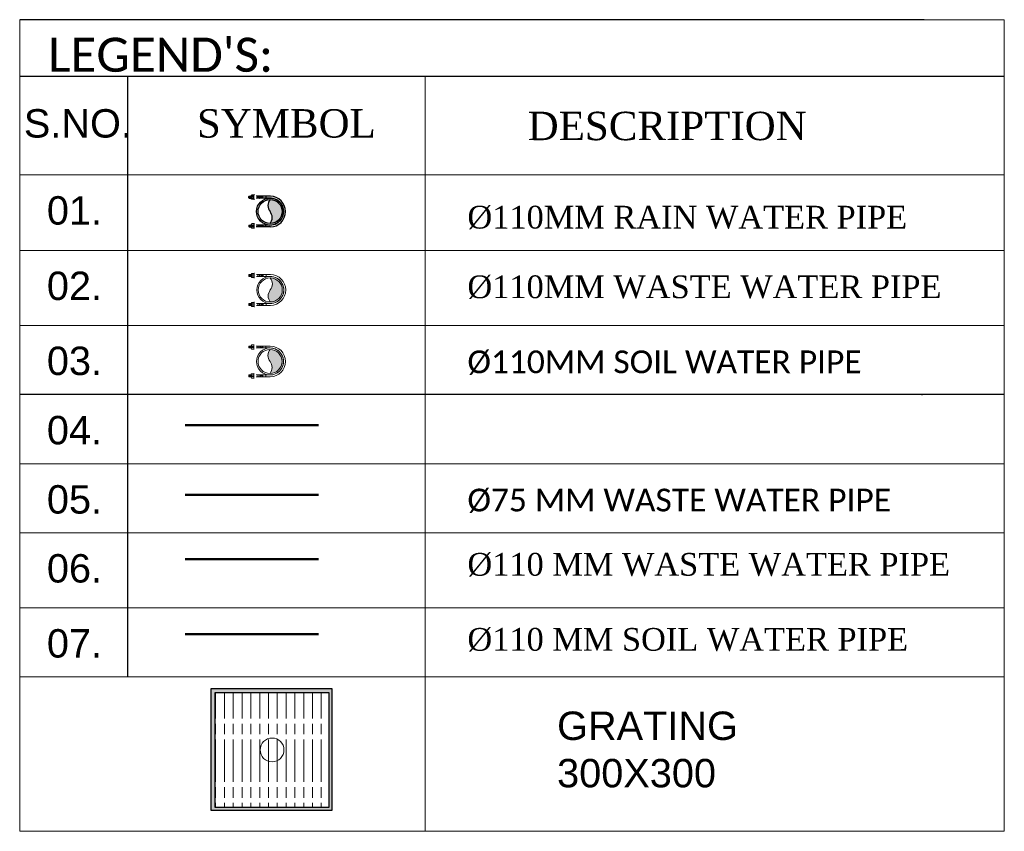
# Model space of a CAD drawing. Header units: inches. Extents: x 119662 to 158499, y 12149 to 20675.
# Tile 7 of 97: x 119990 to 120049, y 17406 to 17454. Entities that reach past the tile are written whole.
import ezdxf

# ---------------------------------------------------------------- set-up
doc = ezdxf.new("R2010")
doc.units = ezdxf.units.IN
doc.header["$MEASUREMENT"] = 0
for name, color, linetype, lineweight in [('0-PIPE SUPPORT', 7, 'Continuous', 0), ('CKD Equipments', 252, 'Continuous', 0), ('PP- 100DIA Soil Waste Sewer pipe', 1, 'Continuous', 25), ('PP- 50DIA Soil Waste Sewer pipe', 54, 'Continuous', 25), ('PP-DIM', 7, 'Continuous', 20), ('PP-FORMAT', 7, 'Continuous', 18), ('PP-Rainwater Pipe', 5, 'Continuous', 18), ('PP-Soil Pipe', 1, 'Continuous', 25), ('PP-Waste Pipe', 3, 'Continuous', 25), ('PP-WWP', 3, 'Continuous', 25), ('SH - ANGLE SUPPORT', 7, 'Continuous', 30)]:
    doc.layers.add(name, color=color, linetype=linetype, lineweight=lineweight)
doc.layers.add('Drain Grating', color=130, linetype='Continuous')
doc.layers.add('xKAM-B3-01-Kitchen$0$A-FURN', color=8, linetype='Continuous')
doc.styles.get("Standard").update_dxf_attribs({"font": 'times.ttf', "height": 4})
doc.styles.add('style1', font='arial.ttf', dxfattribs={"height": 500})

# ---------------------------------------------------------------- blocks, each defined once
blk = doc.blocks.new('*X466')
at = {"color": 251, "lineweight": 5}
for p, q in [((113.6040440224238, 341.4692042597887), (113.7240518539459, 341.5892120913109)), ((113.7279130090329, 341.4162965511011), (114.3176786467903, 342.0060621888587)), ((113.8423566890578, 341.3539635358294), (114.318169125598, 341.8297759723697)), ((113.9481308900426, 341.2829610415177), (114.3186596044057, 341.6534897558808)), ((114.0456951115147, 341.2037485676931), (114.3191500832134, 341.4772035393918)), ((114.1352787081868, 341.1165554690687), (114.3196405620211, 341.3009173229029)), ((114.2169109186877, 341.0214109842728), (114.3201310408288, 341.1246311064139)), ((114.2904245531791, 340.9181479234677), (114.3206215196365, 340.948344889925))]:
    blk.add_line(p, q, dxfattribs=at)
blk = doc.blocks.new('SWP P-PP')
at = {"layer": 'PP-Soil Pipe', "lineweight": 5}
h = blk.add_hatch(color=256, dxfattribs=at)
edge = h.paths.add_edge_path()
edge.add_ellipse((-22.87960062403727, 31.74258206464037), major_axis=(-27.66840433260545, 27.66815936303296), ratio=1, start_angle=96.33861705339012, end_angle=173.6613829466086, ccw=False)
edge.add_ellipse((1.564979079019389, 1.188856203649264), major_axis=(34.56951182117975, 34.56981789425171), ratio=0.9999999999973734, start_angle=-45.000000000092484, end_angle=134.9999999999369, ccw=False)
edge.add_ellipse((26.00955878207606, -29.36486965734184), major_axis=(27.66815936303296, 27.66840433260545), ratio=1, start_angle=6.338617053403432, end_angle=83.6613829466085)
for radius in [55.00000000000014, 48.88888888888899]:
    blk.add_circle((1.564979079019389, 1.188856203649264), radius, dxfattribs=at)
for centre, start, end in [((-22.87960062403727, 31.74258206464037), 231.3388706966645, 308.6616365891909), ((26.00955878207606, -29.36486965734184), 51.33887069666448, 128.6616365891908)]:
    blk.add_arc(centre, 39.12885943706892, start, end, dxfattribs=at)
at = {"layer": 'SH - ANGLE SUPPORT', "lineweight": 5}
for p, q in [((-61.25851987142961, 2.314968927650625), (-61.25851986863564, -55.54048811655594)), ((-53.43502092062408, 0.462244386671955), (-53.43502092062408, -55.54048811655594)), ((56.56497907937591, 0.462244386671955), (56.56497907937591, -55.54048811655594)), ((64.3884780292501, 2.314968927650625), (64.3884780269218, -55.54048811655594)), ((-61.25851986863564, -15.98816442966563), (-53.43502092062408, -15.98816442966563)), ((-61.25851987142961, -15.98816442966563), (-53.43502092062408, -15.98816442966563)), ((-53.19986994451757, -27.75103043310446), (-61.02336889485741, -27.75103043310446)), ((-53.19986994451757, -27.75103043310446), (-61.02336889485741, -27.75103043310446)), ((56.32982810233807, -27.75103043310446), (64.15332705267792, -27.75103043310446)), ((64.3884780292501, -15.98816442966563), (56.56497907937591, -15.98816442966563)), ((-66.72677007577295, -62.75131269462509), (-66.72677007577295, -64.22899475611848)), ((-66.72677007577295, -64.22899475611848), (-65.92763498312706, -65.02812985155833)), ((-48.76590580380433, -65.02812985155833), (-65.92763498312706, -65.02812985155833)), ((-65.81604321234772, -65.14749968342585), (-65.81604321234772, -73.52145842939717)), ((-65.81604321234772, -73.52145842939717), (-63.99458948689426, -75.34291215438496)), ((-50.70672936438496, -75.34291215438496), (-63.99458948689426, -75.34291215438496)), ((-61.26240889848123, -84.23381411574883), (-61.26240889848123, -75.34291215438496)), ((-59.98194014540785, -65.02812985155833), (-59.98194014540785, -71.63386296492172)), ((-54.71939192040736, -71.6480377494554), (-54.71939192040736, -65.02812985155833)), ((-53.43890995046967, -84.2329390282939), (-53.43890995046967, -75.34291215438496)), ((-48.88527563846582, -73.52145842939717), (-50.70672936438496, -75.34291215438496)), ((-47.96677071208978, -64.22899475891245), (-48.88527563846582, -65.14749968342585)), ((-48.88527563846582, -65.14749968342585), (-48.88527563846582, -73.52145842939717)), ((-47.96677071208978, -62.75131269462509), (-47.96677071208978, -64.22899475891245)), ((51.10234789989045, -62.75131269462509), (51.10234789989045, -64.22899475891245)), ((51.10234789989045, -64.22899475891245), (52.02085282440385, -65.14749968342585)), ((51.90148299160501, -65.02812985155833), (69.06321216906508, -65.02812985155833)), ((52.02085282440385, -65.14749968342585), (52.02085282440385, -73.52145842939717)), ((52.02085282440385, -73.52145842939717), (53.84230654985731, -75.34291215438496)), ((53.84230654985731, -75.34291215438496), (67.13016667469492, -75.34291215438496)), ((56.5744871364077, -84.2329390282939), (56.5744871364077, -75.34291215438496)), ((57.85496910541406, -71.6480377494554), (57.85496910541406, -65.02812985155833)), ((63.11751733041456, -65.02812985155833), (63.11751733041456, -71.63386296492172)), ((64.39798608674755, -84.23381411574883), (64.39798608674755, -75.34291215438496)), ((68.95162040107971, -73.52145842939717), (67.13016667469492, -75.34291215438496)), ((68.95162040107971, -65.14749968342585), (68.95162040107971, -73.52145842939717)), ((69.86234726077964, -64.22899475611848), (69.06321216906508, -65.02812985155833)), ((69.86234726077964, -62.75131269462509), (69.86234726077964, -64.22899475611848)), ((-61.26328398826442, -84.2329390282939), (-59.97673874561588, -85.51948427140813)), ((-54.72545519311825, -85.51948427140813), (-59.97673874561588, -85.51948427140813)), ((-53.43890995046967, -84.2329390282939), (-54.72545519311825, -85.51948427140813)), ((56.5744871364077, -84.2329390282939), (57.86103238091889, -85.51948427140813)), ((57.86103238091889, -85.51948427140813), (63.11231593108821, -85.51948427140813)), ((64.39886117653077, -84.2329390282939), (63.11231593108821, -85.51948427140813))]:
    blk.add_line(p, q, dxfattribs=at)
at = {"layer": 'SH - ANGLE SUPPORT', "lineweight": 5, "ltscale": 30}
for centre, radius, start, end in [((1.564979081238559, 1.178579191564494), 62.83377596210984, 1.036287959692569, 178.9637120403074), ((1.564979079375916, 1.179879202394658), 55.00897699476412, 359.1086964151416, 181.0351236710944)]:
    blk.add_arc(centre, radius, start, end, dxfattribs=at)
at = {"layer": 'SH - ANGLE SUPPORT', "lineweight": 5, "extrusion": (0, 0, -1)}
for centre, major_axis, ratio, start_param, end_param in [((-64.7061275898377, -19.77435612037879), (13.44648858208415, -13.44648858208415), 0.9999999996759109, 0.1632660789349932, 0.6092701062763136), ((-64.7061275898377, -19.77435612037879), (13.44648858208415, -13.44648858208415), 0.9999999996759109, 0.1632660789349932, 0.6092701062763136), ((-40.03582559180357, -54.1756650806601), (16.48738713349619, -16.48738713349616), 0.9999995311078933, 3.304858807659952, 3.314800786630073), ((-40.03582559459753, -54.1756650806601), (16.48738713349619, -16.48738713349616), 0.9999995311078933, 3.304858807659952, 3.314800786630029), ((-64.7061275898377, -25.84094727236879), (13.44648858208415, -13.44648858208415), 0.9999999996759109, 0.1632660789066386, 0.6092701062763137), ((-64.7061275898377, -25.84094727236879), (13.44648858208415, -13.44648858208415), 0.9999999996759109, 0.1632660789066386, 0.6092701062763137), ((-64.7061275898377, -31.50309138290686), (13.44648858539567, 13.44648858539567), 0.9999999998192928, 1.734062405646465, 2.180066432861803), ((-64.7061275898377, -31.50309138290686), (13.44648858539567, 13.44648858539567), 0.9999999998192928, 1.734062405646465, 2.180066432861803), ((51.75956977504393, -69.86974857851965), (4.489777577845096, 4.489777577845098), 0.9999999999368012, 1.061026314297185, 1.819612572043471), ((67.01802235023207, -71.11359968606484), (7.760183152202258, 7.760183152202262), 0.9999999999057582, 2.957247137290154, 3.531377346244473), ((67.06314304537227, -72.21547304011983), (6.108349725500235, 6.108349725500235), 0.999999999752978, 3.071035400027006, 3.556541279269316), ((59.74958264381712, -84.68917930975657), (3.286230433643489, 3.286230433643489), 0.9999999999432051, 5.728383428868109, 6.607487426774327), ((57.7087204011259, -70.90691455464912), (3.848429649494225, -3.848429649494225), 0.9999999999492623, 5.625068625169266, 6.450630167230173), ((60.28094093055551, -84.53026136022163), (4.170697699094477, 4.170697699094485), 0.9999999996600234, 5.688778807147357, 6.270402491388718), ((69.2170341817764, -69.86974857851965), (4.489777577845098, -4.489777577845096), 0.9999999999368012, 1.321980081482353, 2.080566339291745), ((66.29860219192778, -73.57488827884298), (8.824913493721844, -8.824913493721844), 0.9999999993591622, 1.329768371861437, 1.678717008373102), ((65.72878475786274, -74.52523111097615), (8.82491349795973, -8.82491349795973), 0.9999999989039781, 1.329768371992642, 1.608853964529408), ((58.1458060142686, -90.99256553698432), (4.170697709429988, -4.170697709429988), 0.9999999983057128, 4.117982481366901, 4.309006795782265), ((59.00581642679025, -86.54325678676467), (1.72358632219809, 1.72358632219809), 0.9999999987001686, 5.845023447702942, 6.635131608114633), ((59.55130120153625, -87.17396204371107), (3.295890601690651, -3.295890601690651), 0.9999999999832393, 4.157022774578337, 5.034816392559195)]:
    blk.add_ellipse(centre, major_axis=major_axis, ratio=ratio, start_param=start_param, end_param=end_param, dxfattribs=at)
at = {"layer": 'SH - ANGLE SUPPORT', "lineweight": 5, "extrusion": (0, 0, -0.9999999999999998)}
for centre, major_axis, ratio, start_param, end_param in [((-48.06125169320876, -56.20658481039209), (18.29485241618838, -18.29485241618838), 0.999999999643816, 3.391710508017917, 3.722963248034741), ((-48.0612516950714, -56.20658481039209), (18.29485241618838, -18.29485241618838), 0.999999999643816, 3.391710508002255, 3.722963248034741), ((66.8522967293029, -73.489501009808), (7.828391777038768, 7.828391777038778), 0.9999999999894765, 2.954778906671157, 3.56259779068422), ((63.97924720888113, -69.86974857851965), (4.489777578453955, -4.489777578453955), 0.9999999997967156, 1.317026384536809, 2.080566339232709), ((69.28846732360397, -66.25728345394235), (8.824913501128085, -8.824913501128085), 0.9999999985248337, 1.329768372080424, 1.540798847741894), ((61.7054885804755, -82.72461787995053), (4.170697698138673, 4.170697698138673), 0.9999999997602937, 5.688778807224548, 5.971833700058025)]:
    blk.add_ellipse(centre, major_axis=major_axis, ratio=ratio, start_param=start_param, end_param=end_param, dxfattribs=at)
at = {"layer": 'SH - ANGLE SUPPORT', "lineweight": 5}
for centre, major_axis, ratio, start_param, end_param in [((51.19120985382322, -56.20658481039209), (-18.29485241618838, -18.29485241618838), 0.999999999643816, 3.391710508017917, 3.722963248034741), ((43.16578375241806, -54.1756650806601), (-16.48738713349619, -16.48738713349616), 0.9999995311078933, 3.304858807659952, 3.314800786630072), ((67.83608574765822, -19.77435612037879), (-13.44648858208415, -13.44648858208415), 0.9999999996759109, 0.1632660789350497, 0.6092701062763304), ((-66.08145699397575, -69.86974857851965), (-4.489777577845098, -4.489777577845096), 0.9999999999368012, 1.321980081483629, 2.080566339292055), ((-58.56991139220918, -82.72461787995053), (-4.170697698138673, 4.170697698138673), 0.9999999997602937, 5.688778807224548, 5.971833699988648), ((-57.14536374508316, -84.53026136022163), (-4.170697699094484, 4.170697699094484), 0.9999999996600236, 5.688778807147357, 6.27040249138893), ((-56.61400545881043, -84.68917930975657), (-3.286230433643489, 3.286230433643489), 0.9999999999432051, 5.728383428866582, 6.607487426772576), ((-54.57314321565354, -70.90691455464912), (-3.848429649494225, -3.848429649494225), 0.9999999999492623, 5.625068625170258, 6.450630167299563), ((-66.15289013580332, -66.25728345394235), (-8.824913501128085, -8.824913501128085), 0.9999999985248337, 1.329768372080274, 1.540798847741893), ((-63.92756585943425, -72.21547304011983), (-6.108349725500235, 6.108349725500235), 0.999999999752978, 3.071035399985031, 3.556541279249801), ((-63.8824451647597, -71.11359968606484), (-7.760183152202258, 7.760183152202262), 0.9999999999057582, 2.957247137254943, 3.531377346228), ((-60.84367002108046, -69.86974857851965), (-4.489777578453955, -4.489777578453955), 0.9999999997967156, 1.317026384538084, 2.08056633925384), ((-63.71671954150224, -73.489501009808), (-7.828391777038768, 7.828391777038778), 0.9999999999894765, 2.954778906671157, 3.562597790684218), ((-48.62399258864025, -69.86974857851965), (-4.489777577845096, 4.489777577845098), 0.9999999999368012, 1.061026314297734, 1.819612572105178), ((43.16578375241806, -60.24225623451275), (-16.48739554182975, 16.48739554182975), 0.9999995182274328, 4.875654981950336, 4.885596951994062), ((43.16578375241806, -65.90440034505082), (-16.48739554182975, 16.48739554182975), 0.9999995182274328, 4.875654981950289, 4.885596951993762), ((67.83608574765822, -25.84094727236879), (-13.44648858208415, -13.44648858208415), 0.9999999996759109, 0.1632660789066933, 0.6092701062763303), ((67.83608574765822, -31.50309138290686), (-13.44648858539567, 13.44648858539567), 0.9999999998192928, 1.734062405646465, 2.180066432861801), ((-56.41572401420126, -87.17396204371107), (-3.295890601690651, -3.295890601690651), 0.9999999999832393, 4.157022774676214, 5.034816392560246), ((-55.87023923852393, -86.54325678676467), (-1.72358632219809, 1.72358632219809), 0.9999999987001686, 5.845023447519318, 6.635131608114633), ((-55.01022882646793, -90.99256553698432), (-4.170697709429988, -4.170697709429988), 0.9999999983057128, 4.117982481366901, 4.309006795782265), ((-63.16302500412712, -73.57488827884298), (-8.824913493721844, -8.824913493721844), 0.9999999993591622, 1.329768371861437, 1.6787170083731), ((-62.59320757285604, -74.52523111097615), (-8.82491349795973, -8.82491349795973), 0.9999999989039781, 1.329768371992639, 1.608853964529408)]:
    blk.add_ellipse(centre, major_axis=major_axis, ratio=ratio, start_param=start_param, end_param=end_param, dxfattribs=at)
at = {"layer": 'SH - ANGLE SUPPORT', "lineweight": 5, "extrusion": (0, 0, -0.9999999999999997)}
for centre, start_param, end_param in [((-40.03582559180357, -60.24225623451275), 4.87565498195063, 4.885596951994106), ((-40.03582559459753, -60.24225623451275), 4.875654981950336, 4.88559695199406), ((-40.03582559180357, -65.90440034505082), 4.875654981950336, 4.88559695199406), ((-40.03582559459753, -65.90440034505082), 4.87565498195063, 4.885596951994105)]:
    blk.add_ellipse(centre, major_axis=(16.48739554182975, 16.48739554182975), ratio=0.9999995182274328, start_param=start_param, end_param=end_param, dxfattribs=at)
at = {"layer": 'SH - ANGLE SUPPORT', "lineweight": 5, "extrusion": (0, 0, -1)}
for p, xscale, yscale, zscale, rotation in [((-1494.465519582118, 445.2324006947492), 4.553634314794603, 4.553634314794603, -4.553634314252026, 270), ((-1501.011837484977, 445.2182259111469), 4.553634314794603, 4.553634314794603, -4.553634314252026, 270), ((1497.876260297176, 445.2182259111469), -4.553634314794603, 4.553634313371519, -4.553634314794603, 89.99999999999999), ((1491.329942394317, 445.2324006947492), -4.553634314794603, 4.553634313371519, -4.553634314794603, 89.99999999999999)]:
    blk.add_blockref('*X466', p, dxfattribs=dict(at, xscale=xscale, yscale=yscale, zscale=zscale, rotation=rotation))
blk = doc.blocks.new('WWP P-PP')
at = {"layer": 'PP-Waste Pipe', "lineweight": 5}
h = blk.add_hatch(color=256, dxfattribs=at)
edge = h.paths.add_edge_path()
edge.add_ellipse((24.44457964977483, 30.55372590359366), major_axis=(27.6684042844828, 27.6681594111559), ratio=1, start_angle=186.3386170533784, end_angle=263.6613829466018)
edge.add_ellipse((-1.382432e-10, 8.73115e-11), major_axis=(-34.56951188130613, 34.5698178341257), ratio=0.9999999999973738, start_angle=225.0000000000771, end_angle=405.0000000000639)
edge.add_ellipse((-24.44457965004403, -30.55372590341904), major_axis=(-27.6681594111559, 27.6684042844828), ratio=1, start_angle=276.33861705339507, end_angle=353.66138294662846, ccw=False)
for radius in [55.00000000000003, 48.8888888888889]:
    blk.add_circle((-1.382432e-10, 8.73115e-11), radius, dxfattribs=at)
for centre, start, end in [((-24.44457965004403, -30.55372590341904), 51.33836351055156, 128.661129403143), ((24.44457964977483, 30.55372590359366), 231.3383635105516, 308.661129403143)]:
    blk.add_arc(centre, 39.12885943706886, start, end, dxfattribs=at)
at = {"layer": 'SH - ANGLE SUPPORT', "lineweight": 5}
for p, q in [((-62.82349895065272, 1.126112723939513), (-62.82349894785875, -56.72934432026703)), ((62.82349895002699, 1.126112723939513), (62.82349894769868, -56.72934432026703)), ((-62.82349894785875, -17.17702063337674), (-54.9999999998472, -17.17702063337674)), ((-62.82349895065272, -17.17702063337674), (-54.9999999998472, -17.17702063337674)), ((-54.76484902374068, -28.93988663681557), (-62.58834797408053, -28.93988663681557)), ((-54.76484902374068, -28.93988663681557), (-62.58834797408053, -28.93988663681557)), ((-54.9999999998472, -0.7266118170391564), (-54.9999999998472, -56.72934432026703)), ((54.76484902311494, -28.93988663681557), (62.5883479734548, -28.93988663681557)), ((55.0000000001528, -0.7266118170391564), (55.0000000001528, -56.72934432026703)), ((62.82349895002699, -17.17702063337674), (55.0000000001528, -17.17702063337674)), ((-68.29174915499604, -63.94016889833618), (-68.29174915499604, -65.4178509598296)), ((-68.29174915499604, -65.4178509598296), (-67.49261406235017, -66.21698605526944)), ((-50.33088488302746, -66.21698605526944), (-67.49261406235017, -66.21698605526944)), ((-67.38102229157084, -66.33635588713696), (-67.38102229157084, -74.71031463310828)), ((-67.38102229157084, -74.71031463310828), (-65.55956856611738, -76.53176835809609)), ((-52.27170844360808, -76.53176835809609), (-65.55956856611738, -76.53176835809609)), ((-62.82738797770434, -85.42267031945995), (-62.82738797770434, -76.53176835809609)), ((-61.54691922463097, -66.21698605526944), (-61.54691922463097, -72.82271916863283)), ((-56.28437099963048, -72.83689395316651), (-56.28437099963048, -66.21698605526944)), ((-55.00388902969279, -85.421795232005), (-55.00388902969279, -76.53176835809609)), ((-50.45025471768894, -74.71031463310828), (-52.27170844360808, -76.53176835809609)), ((-49.5317497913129, -65.41785096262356), (-50.45025471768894, -66.33635588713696)), ((-50.45025471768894, -66.33635588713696), (-50.45025471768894, -74.71031463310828)), ((-49.5317497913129, -63.94016889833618), (-49.5317497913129, -65.41785096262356)), ((49.53736882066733, -63.94016889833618), (49.53736882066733, -65.41785096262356)), ((49.53736882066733, -65.41785096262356), (50.45587374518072, -66.33635588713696)), ((50.33650391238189, -66.21698605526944), (67.49823308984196, -66.21698605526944)), ((50.45587374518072, -66.33635588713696), (50.45587374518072, -74.71031463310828)), ((50.45587374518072, -74.71031463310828), (52.27732747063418, -76.53176835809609)), ((52.27732747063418, -76.53176835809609), (65.5651875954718, -76.53176835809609)), ((55.00950805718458, -85.421795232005), (55.00950805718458, -76.53176835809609)), ((56.28999002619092, -72.83689395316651), (56.28999002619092, -66.21698605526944)), ((61.55253825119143, -66.21698605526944), (61.55253825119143, -72.82271916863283)), ((62.83300700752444, -85.42267031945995), (62.83300700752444, -76.53176835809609)), ((67.38664132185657, -74.71031463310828), (65.5651875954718, -76.53176835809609)), ((67.38664132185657, -66.33635588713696), (67.38664132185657, -74.71031463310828)), ((68.29736818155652, -65.4178509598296), (67.49823308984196, -66.21698605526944)), ((68.29736818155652, -63.94016889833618), (68.29736818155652, -65.4178509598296)), ((-62.82826306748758, -85.421795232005), (-61.54171782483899, -86.70834047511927)), ((-56.29043427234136, -86.70834047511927), (-61.54171782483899, -86.70834047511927)), ((-55.00388902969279, -85.421795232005), (-56.29043427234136, -86.70834047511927)), ((55.00950805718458, -85.421795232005), (56.29605330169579, -86.70834047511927)), ((56.29605330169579, -86.70834047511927), (61.54733685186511, -86.70834047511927)), ((62.83388209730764, -85.421795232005), (61.54733685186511, -86.70834047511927))]:
    blk.add_line(p, q, dxfattribs=at)
at = {"layer": 'SH - ANGLE SUPPORT', "lineweight": 5, "ltscale": 30}
for centre, radius, start, end in [((2.0154403e-09, -0.0102770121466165), 62.83377596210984, 1.036287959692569, 178.9637120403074), ((1.527951e-10, -0.0089770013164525), 55.00897699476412, 359.1086964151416, 181.0351236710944)]:
    blk.add_arc(centre, radius, start, end, dxfattribs=at)
at = {"layer": 'SH - ANGLE SUPPORT', "lineweight": 5, "extrusion": (0, 0, -1)}
for centre, major_axis, ratio, start_param, end_param in [((-66.27110666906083, -20.96321232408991), (13.44648858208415, -13.44648858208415), 0.9999999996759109, 0.1632660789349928, 0.6092701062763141), ((-66.27110666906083, -20.96321232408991), (13.44648858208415, -13.44648858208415), 0.9999999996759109, 0.1632660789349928, 0.6092701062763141), ((-41.6008046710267, -55.36452128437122), (16.48738713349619, -16.48738713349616), 0.9999995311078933, 3.304858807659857, 3.314800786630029), ((-41.60080467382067, -55.36452128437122), (16.48738713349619, -16.48738713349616), 0.9999995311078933, 3.304858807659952, 3.314800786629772), ((-66.27110666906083, -27.0298034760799), (13.44648858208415, -13.44648858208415), 0.9999999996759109, 0.1632660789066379, 0.6092701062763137), ((-66.27110666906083, -27.0298034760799), (13.44648858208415, -13.44648858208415), 0.9999999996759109, 0.1632660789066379, 0.6092701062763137), ((-66.27110666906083, -32.69194758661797), (13.44648858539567, 13.44648858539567), 0.9999999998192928, 1.734062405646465, 2.180066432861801), ((-66.27110666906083, -32.69194758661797), (13.44648858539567, 13.44648858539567), 0.9999999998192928, 1.734062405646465, 2.180066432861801), ((50.19459069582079, -71.05860478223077), (4.489777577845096, 4.489777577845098), 0.9999999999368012, 1.061026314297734, 1.819612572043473), ((65.45304327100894, -72.30245588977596), (7.760183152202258, 7.760183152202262), 0.9999999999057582, 2.957247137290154, 3.531377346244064), ((65.49816396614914, -73.40432924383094), (6.108349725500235, 6.108349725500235), 0.999999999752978, 3.071035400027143, 3.556541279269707), ((56.14374132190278, -72.09577075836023), (3.848429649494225, -3.848429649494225), 0.9999999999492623, 5.625068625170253, 6.450630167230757), ((58.71596185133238, -85.71911756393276), (4.170697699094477, 4.170697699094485), 0.9999999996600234, 5.688778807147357, 6.270402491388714), ((67.65205510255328, -71.05860478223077), (4.489777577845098, -4.489777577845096), 0.9999999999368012, 1.321980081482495, 2.080566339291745), ((64.73362311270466, -74.76374448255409), (8.824913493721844, -8.824913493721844), 0.9999999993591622, 1.329768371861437, 1.678717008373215), ((64.16380567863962, -75.71408731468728), (8.82491349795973, -8.82491349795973), 0.9999999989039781, 1.329768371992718, 1.608853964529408), ((56.58082693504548, -92.18142174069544), (4.170697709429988, -4.170697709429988), 0.9999999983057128, 4.117982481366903, 4.309006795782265), ((57.44083734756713, -87.73211299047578), (1.72358632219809, 1.72358632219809), 0.9999999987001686, 5.845023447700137, 6.635131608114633), ((57.98632212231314, -88.36281824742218), (3.295890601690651, -3.295890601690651), 0.9999999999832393, 4.157022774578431, 5.034816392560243), ((58.184603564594, -85.87803551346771), (3.286230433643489, 3.286230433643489), 0.9999999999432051, 5.728383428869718, 6.607487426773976)]:
    blk.add_ellipse(centre, major_axis=major_axis, ratio=ratio, start_param=start_param, end_param=end_param, dxfattribs=at)
at = {"layer": 'SH - ANGLE SUPPORT', "lineweight": 5, "extrusion": (0, 0, -0.9999999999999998)}
for centre, major_axis, ratio, start_param, end_param in [((-49.62623077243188, -57.39544101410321), (18.29485241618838, -18.29485241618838), 0.999999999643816, 3.391710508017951, 3.722963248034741), ((-49.62623077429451, -57.39544101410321), (18.29485241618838, -18.29485241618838), 0.999999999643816, 3.391710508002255, 3.722963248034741), ((65.28731765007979, -74.67835721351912), (7.828391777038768, 7.828391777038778), 0.9999999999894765, 2.954778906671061, 3.562597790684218), ((62.41426812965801, -71.05860478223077), (4.489777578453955, -4.489777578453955), 0.9999999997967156, 1.317026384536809, 2.080566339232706), ((67.72348824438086, -67.44613965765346), (8.824913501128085, -8.824913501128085), 0.9999999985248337, 1.329768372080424, 1.540798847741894), ((60.14050950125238, -83.91347408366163), (4.170697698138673, 4.170697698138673), 0.9999999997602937, 5.688778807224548, 5.971833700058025)]:
    blk.add_ellipse(centre, major_axis=major_axis, ratio=ratio, start_param=start_param, end_param=end_param, dxfattribs=at)
at = {"layer": 'SH - ANGLE SUPPORT', "lineweight": 5}
for centre, major_axis, ratio, start_param, end_param in [((49.62623077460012, -57.39544101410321), (-18.29485241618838, -18.29485241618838), 0.999999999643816, 3.391710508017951, 3.722963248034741), ((41.60080467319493, -55.36452128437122), (-16.48738713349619, -16.48738713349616), 0.9999995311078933, 3.304858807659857, 3.314800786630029), ((66.27110666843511, -20.96321232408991), (-13.44648858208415, -13.44648858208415), 0.9999999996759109, 0.163266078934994, 0.6092701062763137), ((-67.64643607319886, -71.05860478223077), (-4.489777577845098, -4.489777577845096), 0.9999999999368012, 1.321980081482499, 2.080566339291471), ((-60.13489047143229, -83.91347408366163), (-4.170697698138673, 4.170697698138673), 0.9999999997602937, 5.688778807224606, 5.971833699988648), ((-58.71034282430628, -85.71911756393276), (-4.170697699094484, 4.170697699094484), 0.9999999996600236, 5.688778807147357, 6.27040249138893), ((-56.13812229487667, -72.09577075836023), (-3.848429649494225, -3.848429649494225), 0.9999999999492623, 5.625068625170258, 6.450630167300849), ((-67.71786921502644, -67.44613965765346), (-8.824913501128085, -8.824913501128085), 0.9999999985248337, 1.329768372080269, 1.540798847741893), ((-65.49254493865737, -73.40432924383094), (-6.108349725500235, 6.108349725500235), 0.999999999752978, 3.071035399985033, 3.556541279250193), ((-65.44742424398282, -72.30245588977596), (-7.760183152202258, 7.760183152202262), 0.9999999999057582, 2.957247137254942, 3.531377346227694), ((-62.40864910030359, -71.05860478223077), (-4.489777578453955, -4.489777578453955), 0.9999999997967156, 1.317026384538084, 2.080566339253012), ((-65.28169862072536, -74.67835721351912), (-7.828391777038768, 7.828391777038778), 0.9999999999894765, 2.954778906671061, 3.562597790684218), ((-50.18897166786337, -71.05860478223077), (-4.489777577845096, 4.489777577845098), 0.9999999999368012, 1.061026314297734, 1.819612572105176), ((41.60080467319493, -61.43111243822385), (-16.48739554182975, 16.48739554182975), 0.9999995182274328, 4.875654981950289, 4.885596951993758), ((41.60080467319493, -67.09325654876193), (-16.48739554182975, 16.48739554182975), 0.9999995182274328, 4.875654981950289, 4.885596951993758), ((66.27110666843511, -27.0298034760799), (-13.44648858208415, -13.44648858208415), 0.9999999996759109, 0.1632660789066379, 0.6092701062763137), ((66.27110666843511, -32.69194758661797), (-13.44648858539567, 13.44648858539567), 0.9999999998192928, 1.734062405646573, 2.180066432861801), ((-58.17898453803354, -85.87803551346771), (-3.286230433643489, 3.286230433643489), 0.9999999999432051, 5.728383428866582, 6.607487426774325), ((-57.98070309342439, -88.36281824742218), (-3.295890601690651, -3.295890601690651), 0.9999999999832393, 4.157022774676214, 5.034816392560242), ((-57.43521831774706, -87.73211299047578), (-1.72358632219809, 1.72358632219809), 0.9999999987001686, 5.845023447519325, 6.635131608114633), ((-56.57520790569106, -92.18142174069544), (-4.170697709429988, -4.170697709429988), 0.9999999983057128, 4.117982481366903, 4.309006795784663), ((-64.72800408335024, -74.76374448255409), (-8.824913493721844, -8.824913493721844), 0.9999999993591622, 1.329768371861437, 1.678717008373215), ((-64.15818665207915, -75.71408731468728), (-8.82491349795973, -8.82491349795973), 0.9999999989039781, 1.329768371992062, 1.6088539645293)]:
    blk.add_ellipse(centre, major_axis=major_axis, ratio=ratio, start_param=start_param, end_param=end_param, dxfattribs=at)
at = {"layer": 'SH - ANGLE SUPPORT', "lineweight": 5, "extrusion": (0, 0, -0.9999999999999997)}
for centre in [(-41.6008046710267, -61.43111243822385), (-41.60080467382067, -61.43111243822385), (-41.6008046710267, -67.09325654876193), (-41.60080467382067, -67.09325654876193)]:
    blk.add_ellipse(centre, major_axis=(16.48739554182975, 16.48739554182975), ratio=0.9999995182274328, start_param=4.875654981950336, end_param=4.88559695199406, dxfattribs=at)
at = {"layer": 'SH - ANGLE SUPPORT', "lineweight": 5, "extrusion": (0, 0, -1)}
for p, xscale, yscale, zscale, rotation in [((-1492.900540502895, 444.0435444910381), 4.553634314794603, 4.553634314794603, -4.553634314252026, 270), ((-1499.446858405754, 444.0293697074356), 4.553634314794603, 4.553634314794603, -4.553634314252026, 270), ((1499.441239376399, 444.0293697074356), -4.553634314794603, 4.553634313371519, -4.553634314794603, 89.99999999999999), ((1492.89492147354, 444.0435444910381), -4.553634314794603, 4.553634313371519, -4.553634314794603, 89.99999999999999)]:
    blk.add_blockref('*X466', p, dxfattribs=dict(at, xscale=xscale, yscale=yscale, zscale=zscale, rotation=rotation))
blk = doc.blocks.new('*X594')
at = {"color": 0}
for p, q in [((113.6040440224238, 341.4692042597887), (113.7240518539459, 341.5892120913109)), ((113.7279130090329, 341.4162965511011), (114.3176786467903, 342.0060621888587)), ((113.8423566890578, 341.3539635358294), (114.318169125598, 341.8297759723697)), ((113.9481308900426, 341.2829610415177), (114.3186596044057, 341.6534897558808)), ((114.0456951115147, 341.2037485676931), (114.3191500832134, 341.4772035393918)), ((114.1352787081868, 341.1165554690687), (114.3196405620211, 341.3009173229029)), ((114.2169109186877, 341.0214109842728), (114.3201310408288, 341.1246311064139)), ((114.2904245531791, 340.9181479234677), (114.3206215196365, 340.948344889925))]:
    blk.add_line(p, q, dxfattribs=at)
blk = doc.blocks.new('RWP P-PP')
at = {"layer": 'PP-Rainwater Pipe', "lineweight": 30}
h = blk.add_hatch(color=256, dxfattribs=at)
edge = h.paths.add_edge_path()
edge.add_ellipse((-24.44457962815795, 30.55372592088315), major_axis=(-27.66840426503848, 27.66815943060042), ratio=1, start_angle=96.3386170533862, end_angle=173.6613829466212, ccw=False)
edge.add_ellipse((2.110028e-10, 3.63798e-11), major_axis=(34.56951190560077, 34.56981780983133), ratio=0.999999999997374, start_angle=-45.000000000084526, end_angle=134.9999999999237, ccw=False)
edge.add_ellipse((24.44457962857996, -30.55372592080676), major_axis=(27.66815943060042, 27.66840426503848), ratio=1, start_angle=6.338617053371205, end_angle=83.6613829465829)
for radius in [55.00000000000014, 48.88888888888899]:
    blk.add_circle((2.110028e-10, 3.63798e-11), radius, dxfattribs=at)
for centre, start, end in [((24.44457962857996, -30.55372592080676), 51.33887055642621, 128.6616364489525), ((-24.44457962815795, 30.55372592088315), 231.3388705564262, 308.6616364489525)]:
    blk.add_arc(centre, 39.1288594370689, start, end, dxfattribs=at)
at = {"layer": 'SH - ANGLE SUPPORT'}
for p, q in [((-62.82349895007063, 1.126112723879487), (-62.82349894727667, -56.72934432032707)), ((62.82349895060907, 1.126112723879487), (62.82349894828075, -56.72934432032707)), ((-62.82349894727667, -17.17702063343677), (-54.99999999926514, -17.17702063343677)), ((-62.82349895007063, -17.17702063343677), (-54.99999999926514, -17.17702063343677)), ((-54.7648490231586, -28.9398866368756), (-62.58834797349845, -28.9398866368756)), ((-54.7648490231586, -28.9398866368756), (-62.58834797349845, -28.9398866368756)), ((-54.99999999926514, -0.7266118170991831), (-54.99999999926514, -56.72934432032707)), ((54.76484902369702, -28.9398866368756), (62.58834797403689, -28.9398866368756)), ((55.00000000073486, -0.7266118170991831), (55.00000000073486, -56.72934432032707)), ((62.82349895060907, -17.17702063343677), (55.00000000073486, -17.17702063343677)), ((-68.29174915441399, -63.94016889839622), (-68.29174915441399, -65.41785095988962)), ((-68.29174915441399, -65.41785095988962), (-67.49261406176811, -66.21698605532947)), ((-50.3308848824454, -66.21698605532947), (-67.49261406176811, -66.21698605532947)), ((-67.38102229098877, -66.33635588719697), (-67.38102229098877, -74.71031463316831)), ((-67.38102229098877, -74.71031463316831), (-65.5595685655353, -76.53176835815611)), ((-52.271708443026, -76.53176835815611), (-65.5595685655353, -76.53176835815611)), ((-62.82738797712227, -85.42267031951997), (-62.82738797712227, -76.53176835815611)), ((-61.54691922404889, -66.21698605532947), (-61.54691922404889, -72.82271916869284)), ((-56.2843709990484, -72.83689395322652), (-56.2843709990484, -66.21698605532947)), ((-55.00388902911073, -85.42179523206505), (-55.00388902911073, -76.53176835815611)), ((-50.45025471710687, -74.71031463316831), (-52.271708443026, -76.53176835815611)), ((-49.53174979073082, -65.41785096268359), (-50.45025471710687, -66.33635588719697)), ((-50.45025471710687, -66.33635588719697), (-50.45025471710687, -74.71031463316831)), ((-49.53174979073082, -63.94016889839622), (-49.53174979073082, -65.41785096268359)), ((49.5373688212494, -63.94016889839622), (49.5373688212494, -65.41785096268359)), ((49.5373688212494, -65.41785096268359), (50.45587374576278, -66.33635588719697)), ((50.33650391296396, -66.21698605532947), (67.49823309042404, -66.21698605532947)), ((50.45587374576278, -66.33635588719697), (50.45587374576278, -74.71031463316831)), ((50.45587374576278, -74.71031463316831), (52.27732747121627, -76.53176835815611)), ((52.27732747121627, -76.53176835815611), (65.56518759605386, -76.53176835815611)), ((55.00950805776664, -85.42179523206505), (55.00950805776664, -76.53176835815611)), ((56.289990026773, -72.83689395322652), (56.289990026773, -66.21698605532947)), ((61.55253825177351, -66.21698605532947), (61.55253825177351, -72.82271916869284)), ((62.8330070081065, -85.42267031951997), (62.8330070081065, -76.53176835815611)), ((67.38664132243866, -74.71031463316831), (65.56518759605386, -76.53176835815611)), ((67.38664132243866, -66.33635588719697), (67.38664132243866, -74.71031463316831)), ((68.2973681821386, -65.41785095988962), (67.49823309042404, -66.21698605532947)), ((68.2973681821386, -63.94016889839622), (68.2973681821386, -65.41785095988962)), ((-62.82826306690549, -85.42179523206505), (-61.54171782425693, -86.70834047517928)), ((-56.29043427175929, -86.70834047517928), (-61.54171782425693, -86.70834047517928)), ((-55.00388902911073, -85.42179523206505), (-56.29043427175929, -86.70834047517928)), ((55.00950805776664, -85.42179523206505), (56.29605330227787, -86.70834047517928)), ((56.29605330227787, -86.70834047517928), (61.54733685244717, -86.70834047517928)), ((62.83388209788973, -85.42179523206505), (61.54733685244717, -86.70834047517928))]:
    blk.add_line(p, q, dxfattribs=at)
for centre, radius, start, end in [((2.5975169e-09, -0.0102770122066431), 62.83377596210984, 1.036287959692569, 178.9637120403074), ((7.348717e-10, -0.0089770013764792), 55.00897699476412, 359.1086964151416, 181.0351236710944)]:
    blk.add_arc(centre, radius, start, end, dxfattribs=at)
at = {"layer": 'SH - ANGLE SUPPORT', "extrusion": (0, 0, -1)}
for centre, major_axis, ratio, start_param, end_param in [((-66.27110666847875, -20.96321232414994), (13.44648858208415, -13.44648858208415), 0.9999999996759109, 0.1632660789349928, 0.6092701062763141), ((-66.27110666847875, -20.96321232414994), (13.44648858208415, -13.44648858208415), 0.9999999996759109, 0.1632660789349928, 0.6092701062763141), ((-41.60080467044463, -55.36452128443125), (16.48738713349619, -16.48738713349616), 0.9999995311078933, 3.304858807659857, 3.314800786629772), ((-41.6008046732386, -55.36452128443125), (16.48738713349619, -16.48738713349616), 0.9999995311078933, 3.304858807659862, 3.314800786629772), ((-66.27110666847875, -27.02980347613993), (13.44648858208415, -13.44648858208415), 0.9999999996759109, 0.1632660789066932, 0.6092701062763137), ((-66.27110666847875, -27.02980347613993), (13.44648858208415, -13.44648858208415), 0.9999999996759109, 0.1632660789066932, 0.6092701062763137), ((-66.27110666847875, -32.691947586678), (13.44648858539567, 13.44648858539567), 0.9999999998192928, 1.734062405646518, 2.180066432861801), ((-66.27110666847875, -32.691947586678), (13.44648858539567, 13.44648858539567), 0.9999999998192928, 1.734062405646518, 2.180066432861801), ((50.19459069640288, -71.05860478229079), (4.489777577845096, 4.489777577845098), 0.9999999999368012, 1.061026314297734, 1.819612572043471), ((65.453043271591, -72.30245588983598), (7.760183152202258, 7.760183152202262), 0.9999999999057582, 2.957247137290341, 3.531377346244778), ((65.49816396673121, -73.40432924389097), (6.10834972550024, 6.108349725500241), 0.999999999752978, 3.07103540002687, 3.556541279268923), ((56.14374132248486, -72.09577075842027), (3.848429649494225, -3.848429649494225), 0.9999999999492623, 5.625068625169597, 6.450630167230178), ((58.71596185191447, -85.71911756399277), (4.170697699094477, 4.170697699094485), 0.9999999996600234, 5.688778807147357, 6.270402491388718), ((67.65205510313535, -71.05860478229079), (4.489777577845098, -4.489777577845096), 0.9999999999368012, 1.321980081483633, 2.080566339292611), ((64.73362311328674, -74.76374448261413), (8.824913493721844, -8.824913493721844), 0.9999999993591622, 1.329768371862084, 1.678717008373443), ((64.16380567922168, -75.71408731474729), (8.82491349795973, -8.82491349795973), 0.9999999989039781, 1.329768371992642, 1.608853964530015), ((56.58082693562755, -92.18142174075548), (4.170697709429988, -4.170697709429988), 0.9999999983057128, 4.117982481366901, 4.309006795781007), ((57.44083734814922, -87.73211299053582), (1.72358632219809, 1.72358632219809), 0.9999999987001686, 5.845023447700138, 6.635131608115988), ((57.98632212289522, -88.36281824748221), (3.295890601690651, -3.295890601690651), 0.9999999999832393, 4.157022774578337, 5.034816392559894), ((58.18460356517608, -85.87803551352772), (3.286230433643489, 3.286230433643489), 0.9999999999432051, 5.728383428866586, 6.607487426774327)]:
    blk.add_ellipse(centre, major_axis=major_axis, ratio=ratio, start_param=start_param, end_param=end_param, dxfattribs=at)
at = {"layer": 'SH - ANGLE SUPPORT', "extrusion": (0, 0, -0.9999999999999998)}
for centre, major_axis, ratio, start_param, end_param in [((-49.62623077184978, -57.39544101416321), (18.29485241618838, -18.29485241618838), 0.999999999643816, 3.391710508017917, 3.722963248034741), ((-49.62623077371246, -57.39544101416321), (18.29485241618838, -18.29485241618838), 0.999999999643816, 3.391710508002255, 3.722963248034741), ((65.28731765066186, -74.67835721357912), (7.828391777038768, 7.828391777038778), 0.9999999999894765, 2.954778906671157, 3.562597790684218), ((62.4142681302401, -71.05860478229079), (4.489777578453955, -4.489777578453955), 0.9999999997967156, 1.317026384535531, 2.08056633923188), ((67.72348824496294, -67.4461396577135), (8.824913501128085, -8.824913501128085), 0.9999999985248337, 1.329768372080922, 1.540798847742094), ((60.14050950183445, -83.91347408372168), (4.170697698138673, 4.170697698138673), 0.9999999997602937, 5.68877880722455, 5.971833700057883)]:
    blk.add_ellipse(centre, major_axis=major_axis, ratio=ratio, start_param=start_param, end_param=end_param, dxfattribs=at)
at = {"layer": 'SH - ANGLE SUPPORT'}
for centre, major_axis, ratio, start_param, end_param in [((49.6262307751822, -57.39544101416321), (-18.29485241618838, -18.29485241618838), 0.999999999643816, 3.391710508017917, 3.722963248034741), ((41.60080467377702, -55.36452128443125), (-16.48738713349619, -16.48738713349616), 0.9999995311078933, 3.304858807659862, 3.314800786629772), ((66.27110666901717, -20.96321232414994), (-13.44648858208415, -13.44648858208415), 0.9999999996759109, 0.1632660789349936, 0.6092701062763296), ((-67.64643607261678, -71.05860478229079), (-4.489777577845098, -4.489777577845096), 0.9999999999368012, 1.321980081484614, 2.080566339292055), ((-60.13489047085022, -83.91347408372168), (-4.170697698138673, 4.170697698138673), 0.9999999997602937, 5.688778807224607, 5.97183369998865), ((-58.7103428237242, -85.71911756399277), (-4.170697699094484, 4.170697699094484), 0.9999999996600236, 5.688778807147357, 6.270402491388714), ((-56.1381222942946, -72.09577075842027), (-3.848429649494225, -3.848429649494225), 0.9999999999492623, 5.625068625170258, 6.450630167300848), ((-67.71786921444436, -67.4461396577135), (-8.824913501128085, -8.824913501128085), 0.9999999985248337, 1.329768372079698, 1.540798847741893), ((-65.4925449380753, -73.40432924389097), (-6.10834972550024, 6.108349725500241), 0.999999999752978, 3.071035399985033, 3.556541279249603), ((-65.44742424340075, -72.30245588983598), (-7.760183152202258, 7.760183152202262), 0.9999999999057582, 2.957247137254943, 3.531377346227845), ((-62.40864909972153, -71.05860478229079), (-4.489777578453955, -4.489777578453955), 0.9999999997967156, 1.317026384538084, 2.080566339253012), ((-65.28169862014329, -74.67835721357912), (-7.828391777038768, 7.828391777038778), 0.9999999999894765, 2.954778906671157, 3.562597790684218), ((-50.18897166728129, -71.05860478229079), (-4.489777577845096, 4.489777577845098), 0.9999999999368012, 1.061026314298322, 1.819612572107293), ((41.60080467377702, -61.43111243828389), (-16.48739554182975, 16.48739554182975), 0.9999995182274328, 4.87565498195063, 4.885596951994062), ((41.60080467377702, -67.09325654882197), (-16.48739554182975, 16.48739554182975), 0.9999995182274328, 4.87565498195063, 4.88559695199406), ((66.27110666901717, -27.02980347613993), (-13.44648858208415, -13.44648858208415), 0.9999999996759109, 0.163266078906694, 0.6092701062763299), ((66.27110666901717, -32.691947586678), (-13.44648858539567, 13.44648858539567), 0.9999999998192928, 1.734062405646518, 2.180066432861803), ((-58.17898453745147, -85.87803551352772), (-3.286230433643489, 3.286230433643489), 0.9999999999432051, 5.728383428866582, 6.607487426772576), ((-57.98070309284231, -88.36281824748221), (-3.295890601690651, -3.295890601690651), 0.9999999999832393, 4.157022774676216, 5.034816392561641), ((-57.43521831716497, -87.73211299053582), (-1.72358632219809, 1.72358632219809), 0.9999999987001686, 5.845023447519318, 6.635131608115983), ((-56.57520790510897, -92.18142174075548), (-4.170697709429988, -4.170697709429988), 0.9999999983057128, 4.117982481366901, 4.309006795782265), ((-64.72800408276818, -74.76374448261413), (-8.824913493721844, -8.824913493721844), 0.9999999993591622, 1.329768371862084, 1.678717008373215), ((-64.1581866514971, -75.71408731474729), (-8.82491349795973, -8.82491349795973), 0.9999999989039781, 1.329768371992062, 1.608853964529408)]:
    blk.add_ellipse(centre, major_axis=major_axis, ratio=ratio, start_param=start_param, end_param=end_param, dxfattribs=at)
at = {"layer": 'SH - ANGLE SUPPORT', "extrusion": (0, 0, -0.9999999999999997)}
for centre, end_param in [((-41.60080467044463, -61.43111243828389), 4.885596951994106), ((-41.6008046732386, -61.43111243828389), 4.885596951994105), ((-41.60080467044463, -67.09325654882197), 4.885596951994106), ((-41.6008046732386, -67.09325654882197), 4.885596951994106)]:
    blk.add_ellipse(centre, major_axis=(16.48739554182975, 16.48739554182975), ratio=0.9999995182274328, start_param=4.87565498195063, end_param=end_param, dxfattribs=at)
at = {"layer": 'SH - ANGLE SUPPORT', "extrusion": (0, 0, -1)}
for p, xscale, yscale, zscale, rotation in [((-1492.900540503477, 444.043544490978), 4.553634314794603, 4.553634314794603, -4.553634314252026, 270), ((-1499.446858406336, 444.0293697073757), 4.553634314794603, 4.553634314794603, -4.553634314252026, 270), ((1499.441239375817, 444.0293697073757), -4.553634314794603, 4.553634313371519, -4.553634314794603, 89.99999999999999), ((1492.894921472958, 444.043544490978), -4.553634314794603, 4.553634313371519, -4.553634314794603, 89.99999999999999)]:
    blk.add_blockref('*X594', p, dxfattribs=dict(at, xscale=xscale, yscale=yscale, zscale=zscale, rotation=rotation))
blk = doc.blocks.new('FLOOR RACE')
at = {"layer": 'CKD Equipments'}
h = blk.add_hatch(color=2, dxfattribs=at)
h.dxf.hatch_style = 1
h.paths.add_polyline_path([(129328.0987776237, 23662.47363932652), (129328.0987776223, 23312.47363932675), (129678.0987776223, 23312.47363932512), (129678.0987776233, 23662.47363932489)])
h.paths.add_polyline_path([(129669.6449031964, 23651.34968217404), (129339.4449031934, 23651.34968217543), (129339.444903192, 23321.14968217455), (129669.644903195, 23321.14968217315)], flags=16)
at = {"layer": 'Drain Grating', "linetype": 'Continuous', "lineweight": 5}
h = blk.add_hatch(dxfattribs=at)
h.set_pattern_fill('ACAD_ISO08W100', color=256, scale=5.079999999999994, angle=89.99999999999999, style=0)
h.set_pattern_definition([(90, (48887.79596588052, -854032.9364229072), (-25.4, 8.881784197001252e-15), [121.9199999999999, -15.23999999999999, 30.47999999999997, -15.23999999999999])])
h.paths.add_polyline_path([(129669.6449031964, 23651.34968217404), (129669.644903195, 23321.14968217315), (129339.444903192, 23321.14968217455), (129339.4449031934, 23651.34968217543)])
at = {"color": 2, "lineweight": 5}
blk.add_circle((129504.5449031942, 23486.24968217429, 8944.12727820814), 34.33365871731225, dxfattribs=at)
at = {"layer": 'xKAM-B3-01-Kitchen$0$A-FURN', "elevation": 34.00691838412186}
blk.add_lwpolyline([(129328.0987776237, 23662.47363932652), (129328.0987776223, 23312.47363932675), (129678.0987776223, 23312.47363932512), (129678.0987776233, 23662.47363932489), (129328.0987776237, 23662.47363932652)], dxfattribs=at)
at = {"layer": 'xKAM-B3-01-Kitchen$0$A-FURN', "elevation": 8944.12727820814}
blk.add_lwpolyline([(129669.6449031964, 23651.34968217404), (129339.4449031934, 23651.34968217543), (129339.444903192, 23321.14968217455), (129669.644903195, 23321.14968217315)], close=True, dxfattribs=at)

msp = doc.modelspace()

# ---------------------------------------------------------------- linework, layer by layer
at = {"layer": 'PP- 100DIA Soil Waste Sewer pipe', "color": 1, "lineweight": 25, "const_width": 0.1354187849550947}
msp.add_lwpolyline([(120008.1949812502, 17417.29354087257), (120000.2273350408, 17417.29354087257)], dxfattribs=at)
at = {"layer": 'PP- 50DIA Soil Waste Sewer pipe', "const_width": 0.1354187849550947}
msp.add_lwpolyline([(120008.1949812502, 17429.74592783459), (120000.2273350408, 17429.74592783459)], dxfattribs=at)
at = {"layer": 'PP-DIM', "lineweight": 25}
for p, q in [((120044.2699713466, 17453.90566768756), (119990.3842178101, 17453.90566768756)), ((120049.0382530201, 17450.51495309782), (119990.3842178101, 17450.51495309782)), ((119996.811255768, 17450.51495309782), (119996.811255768, 17431.56558375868)), ((119996.811255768, 17431.59060002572), (119996.811255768, 17431.54049780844)), ((119996.811255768, 17431.54049780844), (119996.811255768, 17414.75161863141)), ((120044.1425207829, 17431.54049780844), (120044.1425207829, 17431.59060002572))]:
    msp.add_line(p, q, dxfattribs=at)
at = {"layer": 'PP-FORMAT'}
for p, q in [((120035.5188769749, 17450.51495309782), (119990.3842178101, 17450.51495309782)), ((120014.5298108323, 17450.51495309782), (120014.5298108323, 17431.56558375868)), ((120049.0382530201, 17444.65592037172), (119990.3842178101, 17444.65592037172)), ((120049.0382530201, 17440.16365383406), (119990.3842178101, 17440.16365383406)), ((120049.0382530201, 17435.69271035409), (119990.3842178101, 17435.69271035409)), ((120049.0382530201, 17431.59060002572), (119990.3842178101, 17431.59060002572)), ((120049.0382530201, 17431.56558375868), (119990.3842178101, 17431.56558375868)), ((120014.5298108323, 17431.59060002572), (120014.5298108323, 17431.54049780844)), ((120014.5298108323, 17431.54049780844), (120014.5298108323, 17405.54872690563)), ((120049.0382530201, 17427.43838748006), (119990.3842178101, 17427.43838748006)), ((120049.0382530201, 17423.33047479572), (119990.3842178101, 17423.33047479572)), ((120049.0382530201, 17418.85953131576), (119990.3842178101, 17418.85953131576)), ((120049.0382530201, 17414.75161863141), (119990.3842178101, 17414.75161863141))]:
    msp.add_line(p, q, dxfattribs=at)
at = {"layer": 'PP-WWP', "lineweight": 25, "const_width": 0.1354187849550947}
for points in [[(120008.1949812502, 17425.59371528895), (120000.2273350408, 17425.59371528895)], [(120008.1949812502, 17421.76448435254), (120000.2273350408, 17421.76448435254)]]:
    msp.add_lwpolyline(points, dxfattribs=at)

# ---------------------------------------------------------------- block references
at = {"layer": '0-PIPE SUPPORT', "lineweight": 53, "xscale": 0.02064387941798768, "yscale": 0.02064387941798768, "zscale": 0.02064387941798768}
msp.add_blockref('FLOOR RACE', (117331.9427181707, 16925.55019530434, 99.84611297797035), dxfattribs=at)
at = {"layer": 'PP- 100DIA Soil Waste Sewer pipe', "color": 1, "lineweight": 25, "xscale": 0.01462930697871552, "yscale": 0.01462930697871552, "zscale": 0.01462930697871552, "rotation": 270.0000000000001}
msp.add_blockref('SWP P-PP', (120005.2782793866, 17433.56512031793), dxfattribs=at)
at = {"layer": 'PP-Rainwater Pipe', "xscale": 0.01461541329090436, "yscale": 0.01461541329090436, "zscale": 0.01461541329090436, "rotation": 270.0000000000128}
msp.add_blockref('RWP P-PP', (120005.299657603, 17442.47354274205), dxfattribs=at)
at = {"layer": 'PP-WWP', "lineweight": 25, "xscale": 0.01462930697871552, "yscale": 0.01462930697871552, "zscale": 0.01462930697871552, "rotation": 270.0000000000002}
msp.add_blockref('WWP P-PP', (120005.3121457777, 17437.80280570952), dxfattribs=at)

# ---------------------------------------------------------------- texts
at = {"layer": 'PP- 100DIA Soil Waste Sewer pipe', "color": 1, "lineweight": 25, "insert": (120017.0566628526, 17434.19786645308), "char_height": 1.354187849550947, "width": 23.98233798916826, "attachment_point": 1, "bg_fill": 2}
msp.add_mtext('{\\fCalibri Light|b0|i0|c0|p34;%%C110MM SOIL WATER PIPE}', dxfattribs=at)
at = {"layer": 'PP-FORMAT', "attachment_point": 1, "style": 'style1'}
for s, insert, char_height, width in [("{\\fCalibri Light|b0|i0|c0|p18;LEGEND'S:}", (119992.0760579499, 17452.83150123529), 2.031281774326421, 6.435054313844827), ('S.NO.', (119990.6333284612, 17448.57476389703), 1.692734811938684, 6.435054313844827), ('{\\fTimes New Roman|b0|i0|c0|p18;SYMBOL}', (120000.9431905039, 17448.57476389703), 1.692734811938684, 6.435054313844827), ('{\\fTimes New Roman|b0|i0|c0|p18;DESCRIPTION}', (120020.6458351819, 17448.42083371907), 1.692734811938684, 11.59127297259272), ('01.', (119992.0029060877, 17443.38910590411), 1.692734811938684, 6.435054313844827), ('02.', (119992.0029060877, 17438.89683936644), 1.692734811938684, 6.435054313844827), ('03.', (119992.0029060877, 17434.42589588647), 1.692734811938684, 6.435054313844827), ('04.', (119992.0029060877, 17430.29876929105), 1.692734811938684, 6.435054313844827), ('05.', (119992.0029060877, 17426.17157301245), 1.692734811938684, 6.435054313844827), ('06.', (119992.0029060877, 17422.0636603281), 1.692734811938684, 6.435054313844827), ('07.', (119992.0029060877, 17417.59271684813), 1.692734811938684, 6.435054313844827)]:
    msp.add_mtext(s, dxfattribs=dict(at, insert=insert, char_height=char_height, width=width))
at = {"layer": 'PP-Rainwater Pipe', "insert": (120017.0566628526, 17442.81725958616), "char_height": 1.354187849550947, "width": 25.59445562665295, "attachment_point": 1}
msp.add_mtext('%%C110MM RAIN WATER PIPE', dxfattribs=at)
at = {"layer": 'PP-WWP', "lineweight": 25, "insert": (120017.0566628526, 17438.66874024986), "char_height": 1.354187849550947, "width": 28.44181386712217, "attachment_point": 1}
msp.add_mtext('%%C110MM WASTE WATER PIPE', dxfattribs=at)
at = {"layer": 'PP-WWP', "lineweight": 25, "char_height": 1.354187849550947, "width": 28.44181386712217, "attachment_point": 1, "bg_fill": 2}
for s, insert in [('{\\fCalibri Light|b0|i0|c0|p34;%%C75 MM WASTE WATER PIPE}', (120017.0566628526, 17425.96282717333)), ('%%C110 MM WASTE WATER PIPE', (120017.0566628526, 17422.13352655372))]:
    msp.add_mtext(s, dxfattribs=dict(at, insert=insert))

# ---------------------------------------------------------------- next in the draw order: linework, layer by layer
at = {"layer": 'PP-FORMAT'}
msp.add_lwpolyline([(120049.0382530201, 17405.54872690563), (120049.0382530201, 17453.90566768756), (119990.3842178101, 17453.90566768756), (119990.3842178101, 17405.54872690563)], close=True, dxfattribs=at)

# ---------------------------------------------------------------- next in the draw order: texts
at = {"layer": 'PP- 100DIA Soil Waste Sewer pipe', "color": 1, "lineweight": 25, "insert": (120017.0566628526, 17417.66258307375), "char_height": 1.354187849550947, "width": 26.32555158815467, "attachment_point": 1, "bg_fill": 2}
msp.add_mtext('%%C110 MM SOIL WATER PIPE', dxfattribs=at)
at = {"layer": 'PP-FORMAT', "insert": (120022.3974396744, 17412.68352132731), "char_height": 1.692734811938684, "width": 11.59127297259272, "attachment_point": 1, "style": 'style1', "bg_fill": 2}
msp.add_mtext('GRATING 300X300', dxfattribs=at)

doc.saveas('drawing.dxf')
